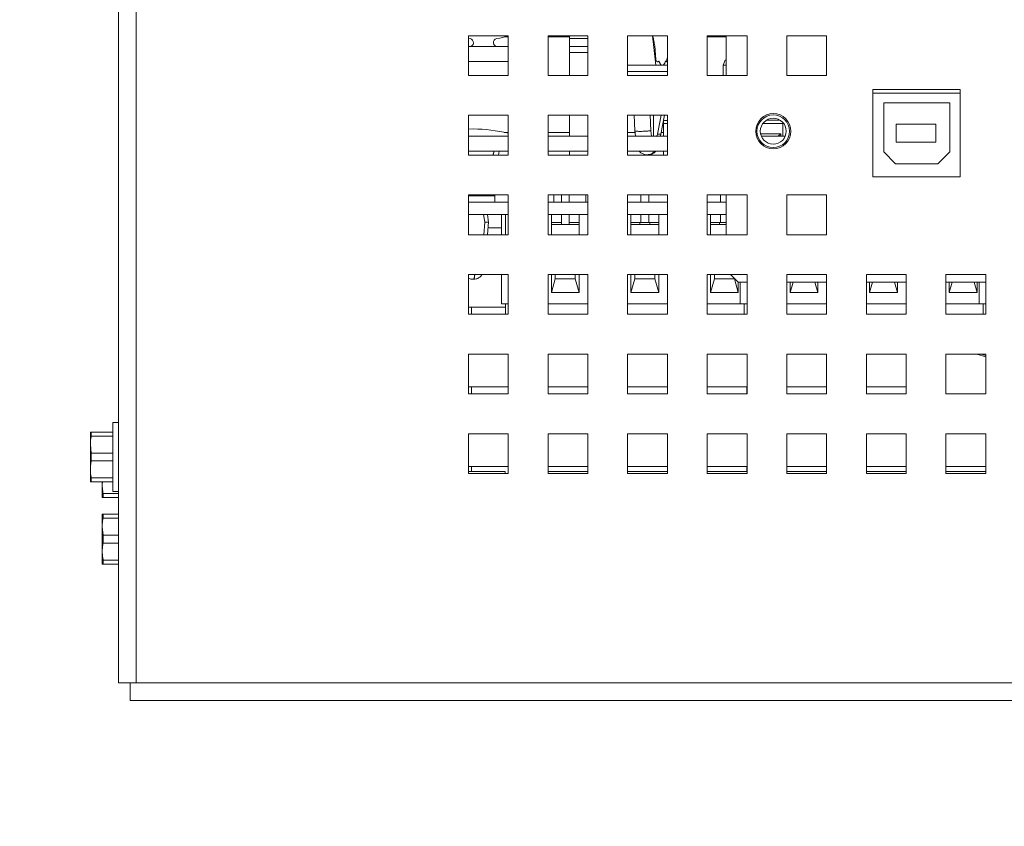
# Paper-space layout '2' of a CAD drawing. Header units: inches. Extents: x 1 to 109, y 1 to 85.
# Tile 54 of 70: x 45.98 to 50.11, y 68.46 to 71.84. Entities that reach past the tile are written whole.
import ezdxf

# ---------------------------------------------------------------- set-up
doc = ezdxf.new("R2010")
doc.units = ezdxf.units.IN
doc.header["$MEASUREMENT"] = 0
doc.styles.add('SLDTEXTSTYLE0', font='GOTHIC.TTF', dxfattribs={"width": 0.913})
doc.dimstyles.new('SLDDIMSTYLE1', dxfattribs={"dimtxt": 0.625, "dimasz": 0.65, "dimexe": 0, "dimexo": 0.0625, "dimgap": 0.15625, "dimtad": 0, "dimtih": 1, "dimtoh": 1, "dimlfac": 1.2, "dimrnd": 1e-09, "dimzin": 12, "dimdsep": 46, "dimtxsty": 'SLDTEXTSTYLE0', "dimblk1": 'NONE', "dimblk2": 'NONE', "dimsah": 1, "dimcen": 0.09, "dimadec": 0, "dimazin": 3, "dimtfac": 1, "dimtofl": 0, "dimtmove": 0, "dimatfit": 3, "dimldrblk": 'NONE', "dimfxl": 1, "dimfrac": 2, "dimtolj": 1, "dimtzin": 12, "dimarcsym": 0})

# ---------------------------------------------------------------- blocks, each defined once
blk = doc.blocks.new('_D_29')
at = {"color": 1, "linetype": 'Continuous', "lineweight": 0, "ltscale": 5}
for p, q in [((63.524, 65.2151), (63.524, 66.1994)), ((63.524, 65.2151), (64.1117, 64.2309)), ((64.1117, 64.2309), (64.1117, 42.2882))]:
    blk.add_line(p, q, dxfattribs=at)
at = {"color": 1, "linetype": 'Continuous', "lineweight": 0, "ltscale": 5, "insert": (63.2217, 66.1994), "char_height": 0.625, "attachment_point": 1, "rotation": 90, "style": 'SLDTEXTSTYLE0'}
blk.add_mtext('21.76', dxfattribs=at)
blk = doc.blocks.new('_NONE')
blk = doc.blocks.new('_D_30')
at = {"color": 1, "linetype": 'Continuous', "lineweight": 0, "ltscale": 5}
blk.add_line((64.5751, 42.3866), (64.5751, 66.1994), dxfattribs=at)
at = {"color": 1, "linetype": 'Continuous', "lineweight": 0, "ltscale": 5, "insert": (64.2728, 66.1994), "char_height": 0.625, "attachment_point": 1, "rotation": 90, "style": 'SLDTEXTSTYLE0'}
blk.add_mtext('22.31', dxfattribs=at)
blk = doc.blocks.new('_D_31')
at = {"color": 1, "linetype": 'Continuous', "lineweight": 0, "ltscale": 5}
for p, q in [((65.545, 65.2151), (65.545, 66.1994)), ((65.545, 65.2151), (65.0909, 64.2309)), ((65.0909, 64.2309), (65.0909, 63.3928))]:
    blk.add_line(p, q, dxfattribs=at)
at = {"color": 1, "linetype": 'Continuous', "lineweight": 0, "ltscale": 5, "insert": (65.2428, 66.1994), "char_height": 0.625, "attachment_point": 1, "rotation": 90, "style": 'SLDTEXTSTYLE0'}
blk.add_mtext('22.93', dxfattribs=at)

psp = doc.layouts.new('2')

# ---------------------------------------------------------------- linework, layer by layer
at = {"color": 7, "linetype": 'Continuous', "lineweight": 15, "ltscale": 5}
for p, q in [((46.3952, 69.0589), (46.3952, 82.2641)), ((46.4692, 82.2641), (46.4692, 69.0589)), ((48.0286, 71.7682), (47.8619, 71.7682)), ((47.8619, 71.7682), (47.8619, 71.6016)), ((47.8619, 71.7573), (47.8685, 71.7561)), ((48.0286, 71.7635), (48.0144, 71.7635)), ((48.0286, 71.6016), (48.0286, 71.7682)), ((48.3619, 71.7682), (48.1952, 71.7682)), ((48.1952, 71.7682), (48.1952, 71.6016)), ((48.2852, 71.7635), (48.1952, 71.7635)), ((48.2852, 71.7561), (48.2852, 71.7682)), ((48.2852, 71.7224), (48.2852, 71.7561)), ((48.3619, 71.6016), (48.3619, 71.7682)), ((48.6952, 71.7682), (48.5286, 71.7682)), ((48.5286, 71.7682), (48.5286, 71.6016)), ((48.632, 71.7682), (48.6463, 71.6451)), ((48.6952, 71.6016), (48.6952, 71.7682)), ((49.0286, 71.7682), (48.8619, 71.7682)), ((48.8619, 71.7682), (48.8619, 71.6016)), ((48.9419, 71.7635), (48.8619, 71.7635)), ((48.9419, 71.7682), (48.9419, 71.6016)), ((49.0286, 71.6016), (49.0286, 71.7682)), ((49.3619, 71.7682), (49.1952, 71.7682)), ((49.1952, 71.7682), (49.1952, 71.6016)), ((49.3619, 71.6016), (49.3619, 71.7682)), ((48.0286, 71.7224), (47.8619, 71.7224)), ((47.8657, 71.7224), (47.983, 71.7224)), ((48.3619, 71.7224), (48.2852, 71.7224)), ((48.2852, 71.7224), (48.2852, 71.6974)), ((48.2852, 71.6016), (48.2852, 71.6974)), ((48.647, 71.6683), (48.6422, 71.7262)), ((47.8619, 71.6599), (48.0286, 71.6599)), ((48.6932, 71.6683), (48.6952, 71.6786)), ((48.9373, 71.6651), (48.929, 71.6443)), ((48.9419, 71.6651), (48.9373, 71.6651)), ((48.6952, 71.6451), (48.5286, 71.6451)), ((48.5286, 71.6189), (48.6841, 71.6189)), ((48.6952, 71.6189), (48.5286, 71.6189)), ((48.6841, 71.6189), (48.6952, 71.6189)), ((48.929, 71.6443), (48.929, 71.6016)), ((48.9419, 71.6443), (48.929, 71.6443)), ((47.8619, 71.6016), (48.0286, 71.6016)), ((48.1952, 71.6016), (48.3619, 71.6016)), ((48.5286, 71.6016), (48.6952, 71.6016)), ((48.8619, 71.6016), (49.0286, 71.6016)), ((49.1952, 71.6016), (49.3619, 71.6016)), ((49.9219, 71.5432), (49.5552, 71.5432)), ((49.5552, 71.5432), (49.5552, 71.1766)), ((49.5552, 71.527), (49.9219, 71.527)), ((49.9219, 71.1766), (49.9219, 71.5432)), ((49.8785, 71.4875), (49.6012, 71.4875)), ((49.6012, 71.4875), (49.6012, 71.2823)), ((49.8785, 71.2823), (49.8785, 71.4875)), ((48.0286, 71.4349), (47.8619, 71.4349)), ((47.8619, 71.4349), (47.8619, 71.2682)), ((48.0286, 71.2682), (48.0286, 71.4349)), ((48.3619, 71.4349), (48.1952, 71.4349)), ((48.1952, 71.4349), (48.1952, 71.2682)), ((48.2852, 71.3468), (48.2852, 71.4349)), ((48.3619, 71.2682), (48.3619, 71.4349)), ((48.6952, 71.4349), (48.5286, 71.4349)), ((48.5286, 71.4349), (48.5286, 71.2682)), ((48.5565, 71.4349), (48.5592, 71.3701)), ((48.6259, 71.3702), (48.6232, 71.4349)), ((48.6369, 71.4349), (48.6374, 71.3468)), ((48.6535, 71.3552), (48.6688, 71.4349)), ((48.6835, 71.4349), (48.6682, 71.3552)), ((48.6786, 71.4091), (48.6786, 71.4007)), ((48.6952, 71.4007), (48.6786, 71.4007)), ((48.6786, 71.3468), (48.6786, 71.4007)), ((48.6952, 71.4132), (48.6793, 71.4132)), ((48.6952, 71.2682), (48.6952, 71.4349)), ((49.1786, 71.4007), (49.0951, 71.4007)), ((49.1658, 71.4151), (49.1113, 71.4151)), ((49.1786, 71.4049), (49.1786, 71.4007)), ((49.1786, 71.3468), (49.1786, 71.4007)), ((49.182, 71.4007), (49.1786, 71.4007)), ((47.8823, 71.3776), (47.8619, 71.3772)), ((48.5592, 71.3705), (48.5618, 71.3468)), ((48.6285, 71.3468), (48.6259, 71.3702)), ((49.8202, 71.3974), (49.6536, 71.3974)), ((49.6536, 71.3974), (49.6536, 71.3224)), ((49.8202, 71.3224), (49.8202, 71.3974)), ((48.0286, 71.3468), (47.8619, 71.3468)), ((48.3619, 71.3468), (48.1952, 71.3468)), ((48.6952, 71.3468), (48.5286, 71.3468)), ((48.6682, 71.3552), (48.6535, 71.3552)), ((49.0854, 71.3573), (49.1702, 71.3573)), ((49.1884, 71.3468), (49.0887, 71.3468)), ((49.1702, 71.3573), (49.1587, 71.3468)), ((49.1702, 71.3573), (49.1702, 71.3468)), ((49.6536, 71.3224), (49.8202, 71.3224)), ((48.0286, 71.2846), (47.8619, 71.2846)), ((47.9643, 71.2682), (47.9689, 71.2846)), ((47.9657, 71.2682), (47.9689, 71.2846)), ((47.9874, 71.2682), (47.9906, 71.2846)), ((48.3619, 71.2846), (48.1952, 71.2846)), ((48.2852, 71.2682), (48.2852, 71.2846)), ((48.6952, 71.2846), (48.5286, 71.2846)), ((48.6786, 71.2682), (48.6786, 71.2846)), ((49.6012, 71.2823), (49.6512, 71.2323)), ((49.8285, 71.2323), (49.8785, 71.2823)), ((47.8619, 71.2682), (48.0286, 71.2682)), ((48.1952, 71.2682), (48.3619, 71.2682)), ((48.5286, 71.2682), (48.6952, 71.2682)), ((48.6146, 71.2701), (48.6095, 71.2697)), ((49.6512, 71.2323), (49.8285, 71.2323)), ((49.5552, 71.1766), (49.9219, 71.1766)), ((48.0286, 71.1016), (47.8619, 71.1016)), ((47.8619, 71.1016), (47.8619, 70.9349)), ((47.8619, 71.0975), (47.9725, 71.0975)), ((48.0286, 71.0713), (47.8619, 71.0713)), ((47.9725, 71.0975), (47.9725, 71.1016)), ((47.9725, 71.0713), (47.9725, 71.0975)), ((48.0286, 70.9349), (48.0286, 71.1016)), ((48.3619, 71.1016), (48.1952, 71.1016)), ((48.1952, 71.1016), (48.1952, 70.9349)), ((48.3619, 71.0713), (48.1952, 71.0713)), ((48.2188, 71.1016), (48.2188, 71.0713)), ((48.251, 71.1016), (48.251, 71.0713)), ((48.2835, 71.0713), (48.2835, 71.1016)), ((48.3529, 71.0713), (48.3529, 71.1016)), ((48.3619, 70.9349), (48.3619, 71.1016)), ((48.6952, 71.1016), (48.5286, 71.1016)), ((48.5286, 71.1016), (48.5286, 70.9349)), ((48.6952, 71.0713), (48.5286, 71.0713)), ((48.5843, 71.1016), (48.5843, 71.0713)), ((48.6168, 71.0713), (48.6168, 71.1016)), ((48.6952, 70.9349), (48.6952, 71.1016)), ((49.0286, 71.1016), (48.8619, 71.1016)), ((48.8619, 71.1016), (48.8619, 70.9349)), ((48.9419, 71.0713), (48.8619, 71.0713)), ((48.9176, 71.1016), (48.9176, 71.0713)), ((48.9419, 71.1016), (48.9419, 70.9349)), ((49.0286, 70.9349), (49.0286, 71.1016)), ((49.3619, 71.1016), (49.1952, 71.1016)), ((49.1952, 71.1016), (49.1952, 70.9349)), ((49.3619, 70.9349), (49.3619, 71.1016)), ((48.0286, 71.0196), (47.8619, 71.0196)), ((47.9253, 71.0196), (47.9298, 70.9869)), ((47.9262, 70.9349), (47.9298, 70.9869)), ((47.9454, 70.9864), (47.9409, 71.0196)), ((47.9416, 70.9349), (47.9453, 70.9885)), ((48.0005, 70.9349), (48.0005, 71.0196)), ((48.0172, 70.9349), (48.0172, 71.0196)), ((48.3619, 71.0196), (48.1952, 71.0196)), ((48.2089, 71.0196), (48.2089, 70.9349)), ((48.251, 70.9863), (48.2089, 70.9863)), ((48.251, 71.0196), (48.251, 70.978)), ((48.2835, 70.978), (48.2835, 71.0196)), ((48.3255, 70.9863), (48.2835, 70.9863)), ((48.3255, 71.0196), (48.3255, 70.9349)), ((48.6952, 71.0196), (48.5286, 71.0196)), ((48.5422, 71.0196), (48.5422, 70.9349)), ((48.5798, 70.9863), (48.5422, 70.9863)), ((48.5798, 70.9863), (48.5798, 70.978)), ((48.5798, 70.9863), (48.5843, 70.9863)), ((48.5843, 71.0196), (48.5843, 70.9863)), ((48.5843, 70.9863), (48.6168, 70.9863)), ((48.6168, 70.9863), (48.6168, 71.0196)), ((48.6168, 70.9863), (48.6213, 70.9863)), ((48.6213, 70.978), (48.6213, 70.9863)), ((48.6589, 70.9863), (48.6213, 70.9863)), ((48.6589, 71.0196), (48.6589, 70.9349)), ((48.9419, 71.0196), (48.8619, 71.0196)), ((48.8755, 71.0196), (48.8755, 70.9349)), ((48.9131, 70.9863), (48.8755, 70.9863)), ((48.9131, 70.9863), (48.9131, 70.978)), ((48.9131, 70.9863), (48.9176, 70.9863)), ((48.9176, 71.0196), (48.9176, 70.9863)), ((48.9176, 70.9863), (48.9419, 70.9863)), ((47.9436, 70.9641), (48.0005, 70.9641)), ((48.3255, 70.978), (48.2089, 70.978)), ((48.6589, 70.978), (48.5422, 70.978)), ((48.9419, 70.978), (48.8755, 70.978)), ((47.8619, 70.9349), (48.0286, 70.9349)), ((48.1952, 70.9349), (48.3619, 70.9349)), ((48.5286, 70.9349), (48.6952, 70.9349)), ((48.8619, 70.9349), (49.0286, 70.9349)), ((49.1952, 70.9349), (49.3619, 70.9349)), ((48.0286, 70.7682), (47.8619, 70.7682)), ((47.8619, 70.7682), (47.8619, 70.6016)), ((47.882, 70.7486), (47.8824, 70.7484)), ((48.0005, 70.6457), (48.0005, 70.7682)), ((48.0286, 70.6016), (48.0286, 70.7682)), ((48.3619, 70.7682), (48.1952, 70.7682)), ((48.1952, 70.7682), (48.1952, 70.6016)), ((48.2089, 70.6925), (48.2089, 70.7682)), ((48.2089, 70.6925), (48.2255, 70.7494)), ((48.2255, 70.7494), (48.2255, 70.7682)), ((48.3089, 70.7494), (48.2255, 70.7494)), ((48.3089, 70.7682), (48.3089, 70.7494)), ((48.3255, 70.6925), (48.3089, 70.7494)), ((48.3255, 70.7682), (48.3255, 70.6925)), ((48.3619, 70.6016), (48.3619, 70.7682)), ((48.6952, 70.7682), (48.5286, 70.7682)), ((48.5286, 70.7682), (48.5286, 70.6016)), ((48.5422, 70.6925), (48.5422, 70.7682)), ((48.5422, 70.6925), (48.5589, 70.7494)), ((48.5589, 70.7494), (48.5589, 70.7682)), ((48.6422, 70.7494), (48.5589, 70.7494)), ((48.6422, 70.7682), (48.6422, 70.7494)), ((48.6589, 70.6925), (48.6422, 70.7494)), ((48.6589, 70.7682), (48.6589, 70.6925)), ((48.6952, 70.6016), (48.6952, 70.7682)), ((49.0286, 70.7682), (48.8619, 70.7682)), ((48.8619, 70.7682), (48.8619, 70.6016)), ((48.8755, 70.6925), (48.8755, 70.7682)), ((48.8755, 70.6925), (48.8922, 70.7494)), ((48.8922, 70.7494), (48.8922, 70.7682)), ((48.9755, 70.7494), (48.8922, 70.7494)), ((48.9596, 70.7682), (48.9919, 70.7359)), ((48.9755, 70.7522), (48.9755, 70.7494)), ((48.9755, 70.7494), (48.9922, 70.6925)), ((49.0286, 70.6016), (49.0286, 70.7682)), ((49.3619, 70.7682), (49.1952, 70.7682)), ((49.1952, 70.7682), (49.1952, 70.6016)), ((49.3619, 70.6016), (49.3619, 70.7682)), ((49.6952, 70.7682), (49.5286, 70.7682)), ((49.5286, 70.7682), (49.5286, 70.6016)), ((49.6952, 70.6016), (49.6952, 70.7682)), ((50.0286, 70.7682), (49.8619, 70.7682)), ((49.8619, 70.7682), (49.8619, 70.6016)), ((50.0286, 70.6016), (50.0286, 70.7682)), ((48.9919, 70.7359), (49.0286, 70.7359)), ((48.9922, 70.7359), (48.9922, 70.6925)), ((49.0005, 70.6457), (49.0005, 70.7359)), ((49.1952, 70.7359), (49.3619, 70.7359)), ((49.2089, 70.6925), (49.2089, 70.7359)), ((49.2089, 70.6925), (49.2216, 70.7359)), ((49.3255, 70.6925), (49.3128, 70.7359)), ((49.3255, 70.7359), (49.3255, 70.6925)), ((49.5286, 70.7359), (49.6952, 70.7359)), ((49.5422, 70.6925), (49.5422, 70.7359)), ((49.5422, 70.6925), (49.5549, 70.7359)), ((49.6589, 70.6925), (49.6462, 70.7359)), ((49.6589, 70.7359), (49.6589, 70.6925)), ((49.8619, 70.7359), (50.0286, 70.7359)), ((49.8755, 70.6925), (49.8755, 70.7359)), ((49.8755, 70.6925), (49.8882, 70.7359)), ((49.9795, 70.7359), (49.9922, 70.6925)), ((49.9922, 70.7359), (49.9922, 70.6925)), ((50.0005, 70.6457), (50.0005, 70.7359)), ((48.3255, 70.6925), (48.2089, 70.6925)), ((48.6589, 70.6925), (48.5422, 70.6925)), ((48.9922, 70.6925), (48.8755, 70.6925)), ((49.3255, 70.6925), (49.2089, 70.6925)), ((49.6589, 70.6925), (49.5422, 70.6925)), ((49.9922, 70.6925), (49.8755, 70.6925)), ((47.8619, 70.6307), (48.0172, 70.6307)), ((48.0005, 70.6457), (48.0172, 70.6457)), ((48.0286, 70.6457), (48.0172, 70.6457)), ((48.0172, 70.6016), (48.0172, 70.6457)), ((48.3619, 70.6457), (48.1952, 70.6457)), ((48.6952, 70.6457), (48.5286, 70.6457)), ((49.0005, 70.6457), (48.8619, 70.6457)), ((49.0005, 70.6457), (49.0172, 70.6457)), ((49.0286, 70.6457), (49.0172, 70.6457)), ((49.0172, 70.6016), (49.0172, 70.6457)), ((49.3619, 70.6457), (49.1952, 70.6457)), ((49.6952, 70.6457), (49.5286, 70.6457)), ((50.0005, 70.6457), (49.8619, 70.6457)), ((50.0005, 70.6457), (50.0172, 70.6457)), ((50.0286, 70.6457), (50.0172, 70.6457)), ((50.0172, 70.6016), (50.0172, 70.6457)), ((47.8619, 70.6016), (48.0286, 70.6016)), ((48.1952, 70.6016), (48.3619, 70.6016)), ((48.5286, 70.6016), (48.6952, 70.6016)), ((48.8619, 70.6016), (49.0286, 70.6016)), ((49.1952, 70.6016), (49.3619, 70.6016)), ((49.5286, 70.6016), (49.6952, 70.6016)), ((49.8619, 70.6016), (50.0286, 70.6016)), ((48.0286, 70.4349), (47.8619, 70.4349)), ((47.8619, 70.4349), (47.8619, 70.2682)), ((48.0286, 70.2682), (48.0286, 70.4349)), ((48.3619, 70.4349), (48.1952, 70.4349)), ((48.1952, 70.4349), (48.1952, 70.2682)), ((48.3619, 70.2682), (48.3619, 70.4349)), ((48.6952, 70.4349), (48.5286, 70.4349)), ((48.5286, 70.4349), (48.5286, 70.2682)), ((48.6952, 70.2682), (48.6952, 70.4349)), ((49.0286, 70.4349), (48.8619, 70.4349)), ((48.8619, 70.4349), (48.8619, 70.2682)), ((49.0286, 70.2682), (49.0286, 70.4349)), ((49.3619, 70.4349), (49.1952, 70.4349)), ((49.1952, 70.4349), (49.1952, 70.2682)), ((49.3619, 70.2682), (49.3619, 70.4349)), ((49.6952, 70.4349), (49.5286, 70.4349)), ((49.5286, 70.4349), (49.5286, 70.2682)), ((49.6952, 70.2682), (49.6952, 70.4349)), ((50.0286, 70.4349), (49.8619, 70.4349)), ((49.8619, 70.4349), (49.8619, 70.2682)), ((50.0088, 70.4349), (50.0286, 70.4295)), ((50.0286, 70.2682), (50.0286, 70.4349)), ((47.8619, 70.2974), (48.0284, 70.2974)), ((48.0284, 70.2974), (48.0284, 70.2682)), ((48.1952, 70.2974), (48.3617, 70.2974)), ((48.3617, 70.2974), (48.3617, 70.2682)), ((48.5286, 70.2974), (48.6951, 70.2974)), ((48.6951, 70.2974), (48.6951, 70.2682)), ((48.8619, 70.2974), (49.0284, 70.2974)), ((49.0284, 70.2974), (49.0284, 70.2682)), ((49.1952, 70.2974), (49.3617, 70.2974)), ((49.3617, 70.2974), (49.3617, 70.2682)), ((49.5286, 70.2974), (49.6951, 70.2974)), ((49.6951, 70.2974), (49.6951, 70.2682)), ((47.8619, 70.2682), (48.0286, 70.2682)), ((48.1952, 70.2682), (48.3619, 70.2682)), ((48.5286, 70.2682), (48.6952, 70.2682)), ((48.8619, 70.2682), (49.0286, 70.2682)), ((49.1952, 70.2682), (49.3619, 70.2682)), ((49.5286, 70.2682), (49.6952, 70.2682)), ((49.8619, 70.2682), (50.0286, 70.2682)), ((46.3952, 70.1491), (46.3717, 70.1491)), ((46.3717, 70.1491), (46.3717, 69.8591)), ((46.2781, 70.1082), (46.2777, 70.1074)), ((46.2777, 70.1074), (46.2777, 70.0561)), ((46.2814, 70.1082), (46.2814, 70.0918)), ((46.2814, 70.1082), (46.3717, 70.1082)), ((46.3717, 70.0918), (46.2814, 70.0918)), ((48.0286, 70.1016), (47.8619, 70.1016)), ((47.8619, 70.1016), (47.8619, 69.9349)), ((48.0286, 69.9349), (48.0286, 70.1016)), ((48.3619, 70.1016), (48.1952, 70.1016)), ((48.1952, 70.1016), (48.1952, 69.9349)), ((48.3619, 69.9349), (48.3619, 70.1016)), ((48.6952, 70.1016), (48.5286, 70.1016)), ((48.5286, 70.1016), (48.5286, 69.9349)), ((48.6952, 69.9349), (48.6952, 70.1016)), ((49.0286, 70.1016), (48.8619, 70.1016)), ((48.8619, 70.1016), (48.8619, 69.9349)), ((49.0286, 69.9349), (49.0286, 70.1016)), ((49.3619, 70.1016), (49.1952, 70.1016)), ((49.1952, 70.1016), (49.1952, 69.9349)), ((49.3619, 69.9349), (49.3619, 70.1016)), ((49.6952, 70.1016), (49.5286, 70.1016)), ((49.5286, 70.1016), (49.5286, 69.9349)), ((49.6952, 69.9349), (49.6952, 70.1016)), ((50.0286, 70.1016), (49.8619, 70.1016)), ((49.8619, 70.1016), (49.8619, 69.9349)), ((50.0286, 69.9349), (50.0286, 70.1016)), ((46.2777, 69.952), (46.2777, 70.0561)), ((46.2777, 70.0561), (46.2814, 70.0205)), ((46.2814, 70.0205), (46.2814, 69.9876)), ((46.2814, 70.0205), (46.3717, 70.0205)), ((46.3717, 69.9876), (46.2814, 69.9876)), ((47.8619, 69.9641), (48.0284, 69.9641)), ((48.0284, 69.9641), (48.0284, 69.9349)), ((48.1952, 69.9641), (48.3617, 69.9641)), ((48.3617, 69.9641), (48.3617, 69.943)), ((48.5286, 69.9641), (48.6951, 69.9641)), ((48.6951, 69.9641), (48.6951, 69.943)), ((48.8619, 69.9641), (49.0284, 69.9641)), ((49.0284, 69.9641), (49.0284, 69.943)), ((49.1952, 69.9641), (49.3617, 69.9641)), ((49.3617, 69.9641), (49.3617, 69.943)), ((49.5286, 69.9641), (49.6951, 69.9641)), ((49.6951, 69.9641), (49.6951, 69.943)), ((49.8619, 69.9641), (50.0284, 69.9641)), ((50.0284, 69.9641), (50.0284, 69.943)), ((46.2777, 69.9007), (46.2777, 69.952)), ((46.2814, 69.9163), (46.3717, 69.9163)), ((46.2814, 69.9163), (46.2814, 69.8999)), ((48.0154, 69.943), (47.8619, 69.943)), ((47.8619, 69.9349), (48.0286, 69.9349)), ((48.0154, 69.9349), (48.0154, 69.943)), ((48.3619, 69.943), (48.1952, 69.943)), ((48.1952, 69.9349), (48.3619, 69.9349)), ((48.6952, 69.943), (48.5286, 69.943)), ((48.5286, 69.9349), (48.6952, 69.9349)), ((49.0286, 69.943), (48.8619, 69.943)), ((48.8619, 69.9349), (49.0286, 69.9349)), ((49.3619, 69.943), (49.1952, 69.943)), ((49.1952, 69.9349), (49.3619, 69.9349)), ((49.6952, 69.943), (49.5286, 69.943)), ((49.5286, 69.9349), (49.6952, 69.9349)), ((50.0286, 69.943), (49.8619, 69.943)), ((49.8619, 69.9349), (50.0286, 69.9349)), ((46.2777, 69.9007), (46.2781, 69.8999)), ((46.3717, 69.8999), (46.2814, 69.8999)), ((46.3283, 69.8999), (46.3276, 69.8863)), ((46.3276, 69.8863), (46.3276, 69.8999)), ((46.3276, 69.835), (46.3276, 69.8863)), ((46.3276, 69.835), (46.3279, 69.8342)), ((46.3312, 69.8507), (46.3952, 69.8507)), ((46.3312, 69.8507), (46.3312, 69.8342)), ((46.3952, 69.8342), (46.3312, 69.8342)), ((46.3717, 69.8591), (46.3952, 69.8591)), ((46.3279, 69.7641), (46.3276, 69.7632)), ((46.3276, 69.7632), (46.3276, 69.712)), ((46.3312, 69.7641), (46.3312, 69.7476)), ((46.3312, 69.7641), (46.3952, 69.7641)), ((46.3276, 69.6078), (46.3276, 69.712)), ((46.3276, 69.712), (46.3312, 69.6763)), ((46.3952, 69.7476), (46.3312, 69.7476)), ((46.3312, 69.6763), (46.3312, 69.6434)), ((46.3312, 69.6763), (46.3952, 69.6763)), ((46.3952, 69.6434), (46.3312, 69.6434)), ((46.3276, 69.5565), (46.3276, 69.6078)), ((46.3276, 69.5565), (46.3279, 69.5557)), ((46.3312, 69.5722), (46.3952, 69.5722)), ((46.3312, 69.5722), (46.3312, 69.5557)), ((46.3952, 69.5557), (46.3312, 69.5557)), ((46.4451, 69.0589), (46.3952, 69.0589)), ((46.4451, 68.9849), (46.4451, 69.0589)), ((46.4451, 69.0589), (46.4692, 69.0589)), ((46.4692, 69.0589), (64.0876, 69.0589)), ((64.1117, 68.9849), (46.4451, 68.9849))]:
    psp.add_line(p, q, dxfattribs=at)
at = {"color": 8, "linetype": 'Continuous', "lineweight": 15, "ltscale": 5}
for p, q in [((48.2852, 71.7561), (48.3619, 71.7561)), ((48.2852, 71.6974), (48.3619, 71.6974)), ((48.6932, 71.6683), (48.6952, 71.6683)), ((48.0286, 71.3635), (48.0114, 71.3635)), ((48.2852, 71.3635), (48.1952, 71.3635)), ((48.5599, 71.3635), (48.5286, 71.3635)), ((48.6786, 71.3635), (48.6698, 71.3635)), ((47.8742, 70.6016), (47.8742, 70.6307)), ((47.8742, 70.2682), (47.8742, 70.2974)), ((47.8742, 69.943), (47.8742, 69.9641))]:
    psp.add_line(p, q, dxfattribs=at)
at = {"color": 7, "linetype": 'Continuous', "lineweight": 15, "ltscale": 5, "flags": 128}
for points in [[(48.6591, 71.6624), (48.6576, 71.6603), (48.6558, 71.6589), (48.6539, 71.6584), (48.6519, 71.6588), (48.6501, 71.6602), (48.6486, 71.6623), (48.6476, 71.6651), (48.647, 71.6683)], [(48.6876, 71.6624), (48.6891, 71.6603), (48.6909, 71.6589), (48.6928, 71.6584), (48.6948, 71.6588), (48.6952, 71.6591)], [(50.0286, 70.4234), (49.9915, 70.4339), (49.9882, 70.4349)]]:
    psp.add_lwpolyline(points, dxfattribs=at)
at = {"color": 7, "linetype": 'Continuous', "lineweight": 15, "ltscale": 25}
for radius in [0.0737, 0.0683, 0.0543]:
    psp.add_circle((49.1386, 71.3682), radius, dxfattribs=at)
for centre, radius, start, end in [((47.8657, 71.7394), 0.017, 270, 80.6993), ((47.983, 71.7394), 0.017, 99.3007, 270), ((47.9244, 72.0974), 0.3458, 279.3007, 287.53), ((47.8793, 70.7543), 0.6234, 76.1497, 89.7267)]:
    psp.add_arc(centre, radius, start, end, dxfattribs=at)
for centre, major_axis, ratio, start_param, end_param in [((48.6403, 71.359), (-0.0003, 0.0164), 0.82607, 3.854892, 4.460887), ((48.6558, 71.359), (0.0003, 0.0164), 0.775233, 3.882637, 4.488633)]:
    psp.add_ellipse(centre, major_axis=major_axis, ratio=ratio, start_param=start_param, end_param=end_param, dxfattribs=at)
at = {"color": 7, "linetype": 'Continuous', "lineweight": 15, "ltscale": 5}
for points, knots in [([(48.6341, 71.7682), (48.6342, 71.7674), (48.6355, 71.76), (48.6382, 71.746), (48.6408, 71.7328), (48.6422, 71.7262)], [0, 0, 0, 0, 0.055331, 0.527588, 1, 1, 1, 1]), ([(48.653, 71.6587), (48.6531, 71.6587), (48.6539, 71.6589), (48.655, 71.6594), (48.6563, 71.6601), (48.6573, 71.6607), (48.6582, 71.6615), (48.6588, 71.6621), (48.6591, 71.6624)], [0, 0, 0, 0, 0.057687, 0.351788, 0.510033, 0.669744, 0.833861, 1, 1, 1, 1]), ([(48.6591, 71.6624), (48.6595, 71.6615), (48.6603, 71.6595), (48.6615, 71.6566), (48.6629, 71.6539), (48.6642, 71.6515), (48.6655, 71.6495), (48.6668, 71.6478), (48.6682, 71.6463), (48.6692, 71.6455), (48.6697, 71.6451)], [0, 0, 0, 0, 0.141312, 0.282889, 0.425414, 0.568569, 0.674378, 0.780742, 0.889661, 1, 1, 1, 1]), ([(48.6771, 71.6451), (48.678, 71.6459), (48.6798, 71.6475), (48.6825, 71.6514), (48.6852, 71.6564), (48.6868, 71.6604), (48.6876, 71.6624)], [0, 0, 0, 0, 0.2042525, 0.416946, 0.7064538, 1, 1, 1, 1]), ([(48.6906, 71.6592), (48.6906, 71.6592), (48.6907, 71.6594), (48.6909, 71.6597), (48.6912, 71.6604), (48.6915, 71.6613), (48.6918, 71.6624), (48.6921, 71.6634), (48.6925, 71.6648), (48.6928, 71.6665), (48.6931, 71.6677), (48.6932, 71.6683)], [0, 0, 0, 0, 0.0098471, 0.1050705, 0.2012173, 0.3755198, 0.4657339, 0.5568135, 0.7073745, 0.8635487, 1, 1, 1, 1]), ([(48.6259, 71.3702), (48.624, 71.37), (48.6206, 71.3696), (48.6156, 71.3692), (48.6118, 71.3689), (48.6069, 71.3685), (48.6014, 71.3681), (48.5958, 71.3679), (48.5904, 71.3677), (48.5852, 71.3675), (48.5803, 71.3675), (48.5758, 71.3675), (48.5717, 71.3677), (48.5682, 71.3679), (48.5662, 71.368), (48.5647, 71.3682), (48.5632, 71.3684), (48.5617, 71.3687), (48.5607, 71.369), (48.5599, 71.3693), (48.5593, 71.3697), (48.5592, 71.37), (48.5592, 71.3702)], [0, 0, 0, 0, 0.060608, 0.110851, 0.156098, 0.178879, 0.261854, 0.329292, 0.357655, 0.440966, 0.508621, 0.537104, 0.620831, 0.688848, 0.717457, 0.739742, 0.784553, 0.829914, 0.875857, 0.898968, 0.949337, 1, 1, 1, 1]), ([(48.5772, 71.2846), (48.5783, 71.2832), (48.5825, 71.2781), (48.5931, 71.2725), (48.6042, 71.2687), (48.6106, 71.2695), (48.6118, 71.2697)], [0, 0, 0, 0, 0.134616, 0.507557, 0.906922, 1, 1, 1, 1]), ([(48.6121, 71.2699), (48.6154, 71.2698), (48.6242, 71.2697), (48.6368, 71.2749), (48.6437, 71.2817), (48.6467, 71.2846)], [0, 0, 0, 0, 0.251457, 0.682322, 1, 1, 1, 1]), ([(47.9298, 70.9869), (47.9311, 70.987), (47.9336, 70.9871), (47.9366, 70.9872), (47.9385, 70.9873), (47.9408, 70.9874), (47.9429, 70.9875), (47.9443, 70.9876), (47.945, 70.9876), (47.9451, 70.9876), (47.9451, 70.9876)], [0, 0, 0, 0, 0.143833, 0.263083, 0.370519, 0.424538, 0.621516, 0.781571, 0.848915, 1, 1, 1, 1]), ([(47.8619, 70.7531), (47.862, 70.753), (47.8657, 70.7503), (47.8728, 70.7481), (47.8796, 70.7484), (47.882, 70.7485)], [0, 0, 0, 0, 0.026661, 0.660137, 1, 1, 1, 1]), ([(47.8827, 70.7484), (47.8865, 70.7485), (47.8951, 70.7487), (47.9068, 70.7549), (47.9148, 70.7621), (47.9176, 70.767), (47.9183, 70.7682)], [0, 0, 0, 0, 0.264805, 0.600267, 0.90486, 1, 1, 1, 1]), ([(46.2814, 70.0918), (46.2808, 70.0888), (46.28, 70.0844), (46.2792, 70.0785), (46.2783, 70.0711), (46.2778, 70.0636), (46.2777, 70.0576), (46.2777, 70.0561)], [0, 0, 0, 0, 0.2491025, 0.3737946, 0.4982377, 0.874426, 1, 1, 1, 1]), ([(46.2781, 70.1082), (46.2782, 70.1082), (46.2785, 70.1082), (46.2791, 70.1082), (46.2797, 70.1082), (46.2805, 70.1082), (46.2811, 70.1082), (46.2814, 70.1082)], [0, 0, 0, 0, 0.2076606, 0.4154065, 0.6235399, 0.8317358, 1, 1, 1, 1]), ([(46.2814, 69.9876), (46.2803, 69.9817), (46.2782, 69.9699), (46.2779, 69.958), (46.2777, 69.952)], [0, 0, 0, 0, 0.498677, 1, 1, 1, 1]), ([(46.2777, 69.952), (46.2777, 69.9501), (46.2778, 69.9438), (46.2786, 69.9334), (46.28, 69.9234), (46.2811, 69.9178), (46.2814, 69.9163)], [0, 0, 0, 0, 0.155648, 0.530078, 0.874514, 1, 1, 1, 1]), ([(46.2814, 69.8999), (46.2811, 69.8999), (46.2805, 69.8999), (46.2798, 69.8999), (46.2791, 69.8999), (46.2785, 69.8999), (46.2782, 69.8999), (46.2781, 69.8999)], [0, 0, 0, 0, 0.168264, 0.375904, 0.583626, 0.791784, 1, 1, 1, 1]), ([(46.3276, 69.8863), (46.3276, 69.8844), (46.3276, 69.8781), (46.3284, 69.8677), (46.3299, 69.8577), (46.3309, 69.8521), (46.3312, 69.8507)], [0, 0, 0, 0, 0.155638, 0.530077, 0.874516, 1, 1, 1, 1]), ([(46.3312, 69.8342), (46.3309, 69.8342), (46.3304, 69.8342), (46.3296, 69.8342), (46.3289, 69.8342), (46.3283, 69.8342), (46.3281, 69.8342), (46.3279, 69.8342)], [0, 0, 0, 0, 0.16822, 0.375888, 0.583654, 0.791762, 1, 1, 1, 1]), ([(46.3279, 69.7641), (46.3281, 69.7641), (46.3283, 69.7641), (46.3289, 69.7641), (46.3296, 69.7641), (46.3304, 69.7641), (46.3309, 69.7641), (46.3312, 69.7641)], [0, 0, 0, 0, 0.207626, 0.415411, 0.623532, 0.831777, 1, 1, 1, 1]), ([(46.3312, 69.7476), (46.3307, 69.7447), (46.3298, 69.7403), (46.329, 69.7344), (46.3281, 69.7269), (46.3276, 69.7195), (46.3276, 69.7135), (46.3276, 69.712)], [0, 0, 0, 0, 0.249121, 0.3738, 0.498248, 0.874433, 1, 1, 1, 1]), ([(46.3312, 69.6434), (46.3302, 69.6376), (46.3281, 69.6257), (46.3277, 69.6138), (46.3276, 69.6078)], [0, 0, 0, 0, 0.49869, 1, 1, 1, 1]), ([(46.3276, 69.6078), (46.3276, 69.6059), (46.3276, 69.5996), (46.3284, 69.5892), (46.3299, 69.5792), (46.3309, 69.5736), (46.3312, 69.5722)], [0, 0, 0, 0, 0.155636, 0.530067, 0.874521, 1, 1, 1, 1]), ([(46.3312, 69.5557), (46.3309, 69.5557), (46.3304, 69.5557), (46.3296, 69.5557), (46.3289, 69.5557), (46.3283, 69.5557), (46.3281, 69.5557), (46.3279, 69.5557)], [0, 0, 0, 0, 0.168223, 0.375894, 0.583655, 0.791767, 1, 1, 1, 1])]:
    psp.add_open_spline(points, degree=3, knots=knots, dxfattribs=at)
at = {"color": 8, "linetype": 'Continuous', "lineweight": 15, "ltscale": 5}
for points, knots in [([(48.6403, 71.2846), (48.6385, 71.2822), (48.6333, 71.2755), (48.623, 71.27), (48.615, 71.2699), (48.6117, 71.2699)], [0, 0, 0, 0, 0.245273, 0.696922, 1, 1, 1, 1]), ([(48.6407, 71.2846), (48.6389, 71.2822), (48.6337, 71.2755), (48.6242, 71.2703), (48.617, 71.2701), (48.6146, 71.2701)], [0, 0, 0, 0, 0.265489, 0.754365, 1, 1, 1, 1]), ([(47.8824, 70.7484), (47.8826, 70.7483), (47.8837, 70.7477), (47.8858, 70.7537), (47.8873, 70.7638), (47.888, 70.7689)], [0, 0, 0, 0, 0.059512, 0.529377, 1, 1, 1, 1]), ([(47.8831, 70.7484), (47.8832, 70.7483), (47.8844, 70.7477), (47.8865, 70.7537), (47.8879, 70.7638), (47.8886, 70.7689)], [0, 0, 0, 0, 0.059512, 0.52938, 1, 1, 1, 1])]:
    psp.add_open_spline(points, degree=3, knots=knots, dxfattribs=at)

# ---------------------------------------------------------------- dimensions: what is measured, and where the dimension line sits
at = {"color": 1, "linetype": 'Continuous', "lineweight": 0, "ltscale": 5}
for feature_location, offset, picture, middle in [((64.1117, 42.0382), (-0.5877, 24.1612), '_D_29', (63.524, 67.4923)), ((64.5751, 42.1366), (0, 24.0628), '_D_30', (64.5751, 67.4923)), ((65.0909, 63.1428), (0.4542, 3.0566), '_D_31', (65.545, 67.4923))]:
    dim = psp.add_ordinate_dim(feature_location=feature_location, offset=offset, dtype=1, origin=(45.9817, 42.3499), dimstyle='SLDDIMSTYLE1', dxfattribs=at)
    dim.commit()
    dim.dimension.update_dxf_attribs({"geometry": picture, "text_midpoint": middle})

doc.saveas('drawing.dxf')
